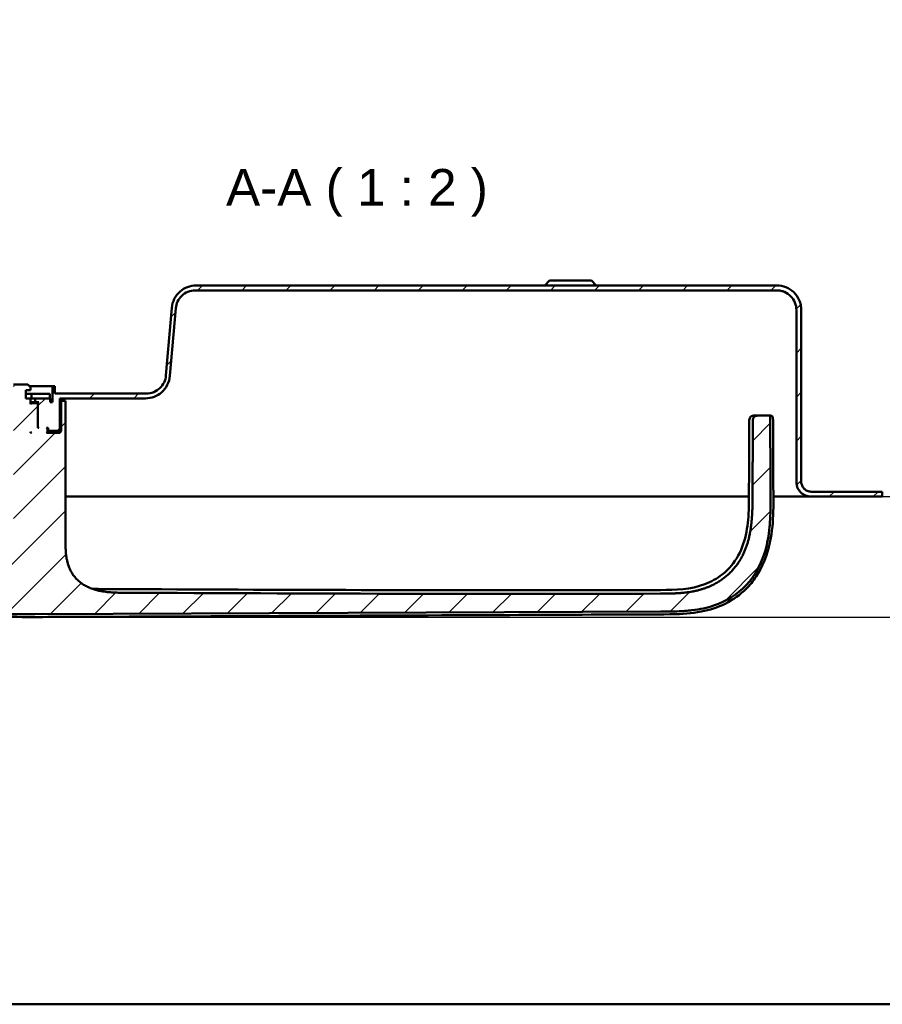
# Model space of a CAD drawing. Header units: millimetres. Extents: x 20 to 833, y 20 to 574.
# Tile 2 of 21: x 111 to 287, y 20 to 221. Entities that reach past the tile are written whole.
import ezdxf

# ---------------------------------------------------------------- set-up
doc = ezdxf.new("R2010")
doc.units = ezdxf.units.MM
doc.header["$LTSCALE"] = 2
for name, color, linetype, lineweight in [('Bemaßungen(DIN)', 7, 'Continuous', 25), ('Sichtbare Kanten(DIN)', 7, 'Continuous', 50), ('Skizziergeometrie(DIN)', 7, 'Continuous', 50), ('Symbole(DIN)', 7, 'Continuous', 25)]:
    doc.layers.add(name, color=color, linetype=linetype, lineweight=lineweight)
doc.layers.add('Schraffur', color=179, linetype='Continuous', lineweight=9, true_color=0x1e1e47)
doc.styles.add('Aktuell-DINGroßer Text', font='arial.ttf')
doc.styles.add('STANDARD-DIN~0', font='arial.ttf')
doc.dimstyles.new('CAD-LAN', dxfattribs={"dimscale": 2, "dimtxt": 3.5, "dimasz": 2.5, "dimexe": 3.175, "dimexo": 0, "dimgap": 0.8, "dimtad": 1, "dimrnd": 1e-08, "dimtxsty": 'STANDARD-DIN~0', "dimcen": 0.09, "dimdle": 10, "dimclrd": 250, "dimclre": 250, "dimclrt": 250, "dimadec": 0, "dimazin": 2, "dimtfac": 1, "dimtmove": 0, "dimatfit": 3, "dimfxl": 1, "dimtolj": 1, "dimtzin": 0, "dimlwd": 25, "dimlwe": 25, "dimarcsym": 0})

# ---------------------------------------------------------------- blocks, each defined once
blk = doc.blocks.new('Ränder Standardrahmen')
at = {"layer": 'Skizziergeometrie(DIN)', "flags": 128}
blk.add_lwpolyline([(10, 10), (10, 287), (410, 287), (410, 10), (10, 10)], dxfattribs=at)
blk = doc.blocks.new('*D28')
at = {"layer": 'Bemaßungen(DIN)', "color": 250, "linetype": 'Continuous', "lineweight": 25, "true_color": 0x3f3f3f, "transparency": 16777216}
for p, q in [((286.88, 123.41), (313.23, 123.41)), ((306.88, 103.87), (306.88, 118.41)), ((113.77, 98.87), (313.23, 98.87))]:
    blk.add_line(p, q, dxfattribs=at)
at = {"layer": 'Bemaßungen(DIN)', "color": 250, "linetype": 'Continuous', "true_color": 0x3f3f3f, "transparency": 16777216}
for points in [[(306.05, 118.41), (307.72, 118.41), (306.88, 123.41)], [(306.05, 103.87), (307.72, 103.87), (306.88, 98.87)]]:
    blk.add_solid(points, dxfattribs=at)
at = {"layer": 'Defpoints', "color": 0, "linetype": 'Continuous', "transparency": 16777216}
for p in [(286.88, 123.41), (306.88, 123.41), (113.77, 98.87)]:
    blk.add_point(p, dxfattribs=at)
at = {"layer": 'Bemaßungen(DIN)', "color": 250, "linetype": 'Continuous', "lineweight": 25, "true_color": 0x3f3f3f, "transparency": 16777216, "insert": (298.14, 106.04), "char_height": 7, "attachment_point": 1, "rotation": 90, "style": 'STANDARD-DIN~0'}
blk.add_mtext('\\A1;25', dxfattribs=at)

msp = doc.modelspace()

# ---------------------------------------------------------------- hatches: boundary and pattern name
at = {"layer": 'Schraffur'}
h = msp.add_hatch(dxfattribs=at)
h.set_pattern_fill('ANSI31', color=256, scale=50.8, style=0)
h.set_pattern_definition([(45, (0, 0), (-4.49013, 4.49013), [])])
edge = h.paths.add_edge_path()
edge.add_spline(control_points=[(79.3837, 139.4056), (79.3837, 139.6839), (79.4121, 139.9608), (79.5249, 140.497), (79.607, 140.7543), (79.9249, 141.4841), (80.2291, 141.9206), (80.9759, 142.6406), (81.4089, 142.9226), (82.3605, 143.308), (82.8678, 143.4056), (83.3837, 143.4056)], knot_values=[-0.63144419, -0.63144419, -0.63144419, -0.63144419, -0.54784426, -0.54784426, -0.46677491, -0.46677491, -0.30857687, -0.30857687, -0.15476759, -0.15476759, 0, 0, 0, 0], degree=3, periodic=0)
edge.add_line((83.3837, 143.4056), (91.3837, 143.4056))
edge.add_line((91.3837, 143.4056), (91.3837, 137.0056))
edge.add_line((91.3837, 137.0056), (91.5837, 136.8056))
edge.add_line((91.5837, 136.8056), (93.6837, 136.8056))
edge.add_line((93.6837, 136.8056), (93.7837, 136.9056))
edge.add_line((93.7837, 136.9056), (93.7837, 137.4056))
edge.add_line((93.7837, 137.4056), (94.0837, 137.4056))
edge.add_line((94.0837, 137.4056), (93.8837, 137.2056))
edge.add_line((93.8837, 137.2056), (93.8837, 136.6056))
edge.add_line((93.8837, 136.6056), (94.0837, 136.4056))
edge.add_line((94.0837, 136.4056), (91.3837, 136.4056))
edge.add_line((91.3837, 136.4056), (91.0837, 136.7056))
edge.add_line((91.0837, 136.7056), (91.0837, 142.9056))
edge.add_line((91.0837, 142.9056), (90.3408, 142.9056))
edge.add_line((90.3408, 142.9056), (90.3408, 140.4056))
edge.add_line((90.3408, 140.4056), (90.3408, 132.3485))
edge.add_line((90.3408, 132.3485), (91.3252, 131.3641))
edge.add_line((91.3252, 131.3641), (100.8337, 131.3641))
edge.add_line((100.8337, 131.3641), (100.8337, 146.2056))
edge.add_line((100.8337, 146.2056), (97.8837, 146.2056))
edge.add_line((97.8837, 146.2056), (97.3837, 145.7056))
edge.add_line((97.3837, 145.7056), (97.3837, 145.1056))
edge.add_line((97.3837, 145.1056), (98.2837, 145.1056))
edge.add_line((98.2837, 145.1056), (98.2837, 144.3056))
edge.add_line((98.2837, 144.3056), (96.367, 144.3056))
edge.add_line((96.367, 144.3056), (96.367, 143.4056))
edge.add_line((96.367, 143.4056), (93.3837, 143.4056))
edge.add_line((93.3837, 143.4056), (93.3837, 142.6056))
edge.add_line((93.3837, 142.6056), (92.8837, 142.6056))
edge.add_line((92.8837, 142.6056), (92.8837, 145.9056))
edge.add_line((92.8837, 145.9056), (92.3837, 145.9056))
edge.add_line((92.3837, 145.9056), (92.3837, 144.4056))
edge.add_line((92.3837, 144.4056), (83.3836, 144.4056))
edge.add_spline(control_points=[(83.3836, 144.4056), (83.0357, 144.4056), (82.6897, 144.3701), (82.0194, 144.2291), (81.6977, 144.1264), (80.7855, 143.7291), (80.2399, 143.3488), (79.3399, 142.4153), (78.9873, 141.874), (78.5057, 140.6845), (78.3836, 140.0505), (78.3836, 139.4056)], knot_values=[-0.78930523, -0.78930523, -0.78930523, -0.78930523, -0.68480532, -0.68480532, -0.58346864, -0.58346864, -0.38572109, -0.38572109, -0.19345948, -0.19345948, 0, 0, 0, 0], degree=3, periodic=0)
edge.add_line((78.3836, 139.4056), (78.3836, 126.4056))
edge.add_spline(control_points=[(78.3836, 126.4056), (78.3836, 126.2665), (78.3694, 126.128), (78.313, 125.8599), (78.2719, 125.7313), (78.113, 125.3664), (77.9609, 125.1482), (77.5875, 124.7882), (77.371, 124.6471), (76.8952, 124.4545), (76.6416, 124.4056), (76.3836, 124.4056)], knot_values=[-0.31572209, -0.31572209, -0.31572209, -0.31572209, -0.27392213, -0.27392213, -0.23338746, -0.23338746, -0.15428844, -0.15428844, -0.07738379, -0.07738379, -0.00000194, -0.00000194, -0.00000194, -0.00000194], degree=3, periodic=0)
edge.add_line((76.3836, 124.4056), (73.8837, 124.4056))
edge.add_line((73.8837, 124.4056), (73.8837, 124.3756))
edge.add_line((73.8837, 124.3756), (72.8837, 124.3756))
edge.add_line((72.8837, 124.3756), (72.8837, 123.4056))
edge.add_line((72.8837, 123.4056), (76.3837, 123.4056))
edge.add_spline(control_points=[(76.3837, 123.4056), (76.5924, 123.4056), (76.8, 123.4269), (77.2022, 123.5115), (77.3952, 123.5731), (77.9425, 123.8116), (78.2699, 124.0397), (78.8099, 124.5998), (79.0214, 124.9246), (79.3104, 125.6383), (79.3837, 126.0187), (79.3837, 126.4056)], knot_values=[-0.47358135, -0.47358135, -0.47358135, -0.47358135, -0.41088319, -0.41088319, -0.35008119, -0.35008119, -0.23143265, -0.23143265, -0.11607569, -0.11607569, 0, 0, 0, 0], degree=3, periodic=0)
edge.add_line((79.3837, 126.4056), (79.3837, 139.4056))
h.paths.add_polyline_path([(96.0837, 142.4056), (95.8837, 142.2056), (95.8837, 137.4056), (95.6337, 137.4056), (95.8337, 137.6056), (95.8337, 142.4056), (95.6337, 142.6056), (96.3837, 142.6056), (96.3837, 143.4056), (97.3837, 143.4056), (97.3837, 142.2056), (97.1837, 142.4056)], flags=0)
h.paths.add_polyline_path([(97.3837, 136.6056), (97.3837, 136.4056), (97.1837, 136.4056)], flags=0)
edge = h.paths.add_edge_path()
edge.add_spline(control_points=[(265.3837, 165.4056), (265.6619, 165.4056), (265.9388, 165.3772), (266.475, 165.2644), (266.7324, 165.1823), (267.4621, 164.8644), (267.8986, 164.5602), (268.6186, 163.8134), (268.9007, 163.3803), (269.286, 162.4287), (269.3837, 161.9215), (269.3837, 161.4056)], knot_values=[-0.63144419, -0.63144419, -0.63144419, -0.63144419, -0.54784426, -0.54784426, -0.46677491, -0.46677491, -0.30857687, -0.30857687, -0.15476758, -0.15476758, 0, 0, 0, 0], degree=3, periodic=0)
edge.add_line((269.3837, 161.4056), (269.3837, 126.4056))
edge.add_spline(control_points=[(269.3837, 126.4056), (269.3837, 126.1969), (269.405, 125.9893), (269.4896, 125.5871), (269.5512, 125.3941), (269.7896, 124.8468), (270.0177, 124.5194), (270.5779, 123.9794), (270.9026, 123.7679), (271.6163, 123.4789), (271.9967, 123.4056), (272.3836, 123.4056)], knot_values=[-0.47358314, -0.47358314, -0.47358314, -0.47358314, -0.41088319, -0.41088319, -0.35008119, -0.35008119, -0.23143265, -0.23143265, -0.11607569, -0.11607569, -0.00000714, -0.00000714, -0.00000714, -0.00000714], degree=3, periodic=0)
edge.add_line((272.3836, 123.4056), (286.8837, 123.4056))
edge.add_line((286.8837, 123.4056), (286.8837, 124.4056))
edge.add_line((286.8837, 124.4056), (272.3835, 124.4056))
edge.add_spline(control_points=[(272.3835, 124.4056), (272.2444, 124.4056), (272.106, 124.4198), (271.8379, 124.4762), (271.7093, 124.5173), (271.3444, 124.6762), (271.1261, 124.8283), (270.7661, 125.2017), (270.6251, 125.4183), (270.4324, 125.8941), (270.3836, 126.1477), (270.3836, 126.4056)], knot_values=[-0.31571427, -0.31571427, -0.31571427, -0.31571427, -0.27392213, -0.27392213, -0.23338746, -0.23338746, -0.15428844, -0.15428844, -0.07738379, -0.07738379, 0, 0, 0, 0], degree=3, periodic=0)
edge.add_line((270.3836, 126.4056), (270.3836, 161.4056))
edge.add_spline(control_points=[(270.3836, 161.4056), (270.3836, 161.7535), (270.3481, 162.0996), (270.2071, 162.7698), (270.1044, 163.0915), (269.707, 164.0037), (269.3268, 164.5493), (268.3933, 165.4493), (267.852, 165.8019), (266.6625, 166.2835), (266.0285, 166.4056), (265.3836, 166.4056)], knot_values=[-0.78930523, -0.78930523, -0.78930523, -0.78930523, -0.68480532, -0.68480532, -0.58346864, -0.58346864, -0.38572109, -0.38572109, -0.19345948, -0.19345948, 0, 0, 0, 0], degree=3, periodic=0)
edge.add_line((265.3836, 166.4056), (147.1568, 166.4056))
edge.add_spline(control_points=[(147.1568, 166.4056), (146.5456, 166.4056), (145.9433, 166.2955), (144.822, 165.8671), (144.3124, 165.5599), (143.3851, 164.75), (142.9864, 164.2387), (142.4054, 163.0933), (142.2298, 162.4727), (142.175, 161.8313)], knot_values=[-0.74674605, -0.74674605, -0.74674605, -0.74674605, -0.56333292, -0.56333292, -0.38599047, -0.38599047, -0.19310203, -0.19310203, 0, 0, 0, 0], degree=3, periodic=0)
edge.add_line((142.175, 161.8313), (140.9986, 148.065))
edge.add_spline(control_points=[(140.9986, 148.065), (140.9569, 147.5779), (140.8281, 147.1052), (140.4103, 146.2407), (140.1307, 145.8554), (139.422, 145.1714), (138.9873, 144.8884), (138.0347, 144.5033), (137.528, 144.4056), (137.0131, 144.4056)], knot_values=[-0.59739685, -0.59739685, -0.59739685, -0.59739685, -0.45066634, -0.45066634, -0.30879238, -0.30879238, -0.15448162, -0.15448162, -0.00000002, -0.00000002, -0.00000002, -0.00000002], degree=3, periodic=0)
edge.add_line((137.0131, 144.4056), (118.3837, 144.4056))
edge.add_line((118.3837, 144.4056), (118.3837, 145.9056))
edge.add_line((118.3837, 145.9056), (117.8837, 145.9056))
edge.add_line((117.8837, 145.9056), (117.8837, 142.6056))
edge.add_line((117.8837, 142.6056), (117.3837, 142.6056))
edge.add_line((117.3837, 142.6056), (117.3837, 143.4056))
edge.add_line((117.3837, 143.4056), (114.3837, 143.4056))
edge.add_line((114.3837, 143.4056), (114.3837, 142.6056))
edge.add_line((114.3837, 142.6056), (115.1337, 142.6056))
edge.add_line((115.1337, 142.6056), (114.9337, 142.4056))
edge.add_line((114.9337, 142.4056), (114.9337, 137.6056))
edge.add_line((114.9337, 137.6056), (115.1337, 137.4056))
edge.add_line((115.1337, 137.4056), (114.8837, 137.4056))
edge.add_line((114.8837, 137.4056), (114.8837, 142.2056))
edge.add_line((114.8837, 142.2056), (114.6837, 142.4056))
edge.add_line((114.6837, 142.4056), (113.5837, 142.4056))
edge.add_line((113.5837, 142.4056), (113.3837, 142.2056))
edge.add_line((113.3837, 142.2056), (113.3837, 143.4056))
edge.add_line((113.3837, 143.4056), (112.4837, 143.4056))
edge.add_line((112.4837, 143.4056), (112.4837, 145.1056))
edge.add_line((112.4837, 145.1056), (113.3837, 145.1056))
edge.add_line((113.3837, 145.1056), (113.3837, 145.7056))
edge.add_line((113.3837, 145.7056), (112.8837, 146.2056))
edge.add_line((112.8837, 146.2056), (109.9337, 146.2056))
edge.add_line((109.9337, 146.2056), (109.9337, 111.2056))
edge.add_line((109.9337, 111.2056), (100.8337, 111.2056))
edge.add_line((100.8337, 111.2056), (100.8337, 126.4471))
edge.add_line((100.8337, 126.4471), (91.3252, 126.4471))
edge.add_line((91.3252, 126.4471), (90.3408, 125.4627))
edge.add_line((90.3408, 125.4627), (90.3408, 105.4934))
edge.add_spline(control_points=[(90.3408, 105.4934), (90.3408, 105.4011), (90.3408, 105.3081), (90.3681, 105.1756), (90.3838, 105.1297), (90.4357, 105.0428), (90.4704, 105.0068), (90.5917, 104.9167), (90.6936, 104.8786), (90.7983, 104.8371)], knot_values=[-0.09763774, -0.09763774, -0.09763774, -0.09763774, -0.06823001, -0.06823001, -0.05148175, -0.05148175, -0.03380455, -0.03380455, -0.00001677, -0.00001677, -0.00001677, -0.00001677], degree=3, periodic=0)
edge.add_spline(control_points=[(90.7983, 104.8371), (90.848, 104.8174), (90.8993, 104.7966), (90.9507, 104.7751), (91.2079, 104.668), (91.4591, 104.552), (91.7086, 104.432), (91.7585, 104.408), (91.8083, 104.3839), (91.858, 104.3595), (91.9077, 104.3352), (91.9574, 104.3108), (92.007, 104.2862), (92.3044, 104.1386), (92.5998, 103.9866), (92.8949, 103.8342), (92.9932, 103.7834), (93.0916, 103.7326), (93.1899, 103.6818), (93.5833, 103.4787), (93.9777, 103.2771), (94.3808, 103.0813), (94.784, 102.8855), (95.1182, 102.7311), (95.5818, 102.5268)], knot_values=[0, 0, 0, 0, 0.01626235, 0.01626235, 0.01626235, 0.09757407, 0.09757407, 0.09757407, 0.11383642, 0.11383642, 0.11383642, 0.13009876, 0.13009876, 0.13009876, 0.22767284, 0.22767284, 0.22767284, 0.26019753, 0.26019753, 0.26019753, 0.39029629, 0.39029629, 0.39029629, 0.52039505, 0.52039505, 0.52039505, 0.52039505], degree=3, periodic=0)
edge.add_spline(control_points=[(95.5818, 102.5268), (97.4077, 101.7225), (99.0882, 101.1072), (100.6233, 100.6809)], knot_values=[0, 0, 0, 0, 0.53745652, 0.53745652, 0.53745652, 0.53745652], degree=3, periodic=0)
edge.add_spline(control_points=[(100.6233, 100.6809), (102.1367, 100.2606), (103.7472, 99.9556), (105.5274, 99.7519)], knot_values=[0, 0, 0, 0, 0.50017248, 0.50017248, 0.50017248, 0.50017248], degree=3, periodic=0)
edge.add_spline(control_points=[(105.5274, 99.7519), (106.8815, 99.5971), (108.2635, 99.5074), (109.823, 99.4632), (111.3826, 99.4189), (112.8498, 99.4265), (114.3157, 99.4328)], knot_values=[0, 0, 0, 0, 0.44038321, 0.44038321, 0.44038321, 0.88076642, 0.88076642, 0.88076642, 0.88076642], degree=3, periodic=0)
edge.add_line((114.3157, 99.4328), (241.7892, 99.9795))
edge.add_spline(control_points=[(241.7892, 99.9795), (242.8589, 99.9841), (243.9297, 99.9874), (245.0715, 100.0279), (246.2134, 100.0684), (247.216, 100.1436), (248.0794, 100.2445), (249.8063, 100.4462), (251.2115, 100.7599), (252.5343, 101.2009), (257.8256, 102.9646), (261.4483, 106.8476), (263.0619, 112.4844), (263.4653, 113.8936), (263.7483, 115.3892), (263.9231, 117.2261), (264.0104, 118.1445), (264.0725, 119.211), (264.1006, 120.4253), (264.1287, 121.6396), (264.1224, 122.7781), (264.1175, 123.9147)], knot_values=[0, 0, 0, 0, 0.24064759, 0.24064759, 0.24064759, 0.48129519, 0.48129519, 0.48129519, 0.96259037, 0.96259037, 0.96259037, 2.88777112, 2.88777112, 2.88777112, 3.3690663, 3.3690663, 3.3690663, 3.60971389, 3.60971389, 3.60971389, 3.85036149, 3.85036149, 3.85036149, 3.85036149], degree=3, periodic=0)
edge.add_spline(control_points=[(264.1175, 123.9147), (264.1118, 125.2001), (264.1063, 126.4856), (264.101, 127.771), (264.0929, 129.7094), (264.085, 131.7156), (264.0791, 133.6638), (264.0733, 135.5914), (264.0696, 137.422), (264.0693, 139.3399)], knot_values=[0, 0, 0, 0, 0.27365334, 0.27365334, 0.27365334, 0.68631382, 0.68631382, 0.68631382, 1.09461338, 1.09461338, 1.09461338, 1.09461338], degree=3, periodic=0)
edge.add_spline(control_points=[(264.0693, 139.3399), (264.0693, 139.4454), (264.0693, 139.5537), (264.0317, 139.6866), (264.0156, 139.7243), (263.9698, 139.7897), (263.9422, 139.8158), (263.8674, 139.863), (263.8198, 139.8789), (263.6875, 139.9056), (263.5947, 139.9056), (263.5036, 139.9056)], knot_values=[-0.09968096, -0.09968096, -0.09968096, -0.09968096, -0.06866284, -0.06866284, -0.05557653, -0.05557653, -0.04316308, -0.04316308, -0.02732397, -0.02732397, -0.00000751, -0.00000751, -0.00000751, -0.00000751], degree=3, periodic=0)
edge.add_line((263.5036, 139.9056), (261.9141, 139.9056))
edge.add_spline(control_points=[(261.9141, 139.9056), (261.3381, 139.9056), (260.8163, 139.9056), (260.5033, 139.5652), (260.5034, 139.0579), (260.5032, 138.4917)], knot_values=[0, 0, 0, 0, 0, 0, 1, 1, 1, 1, 1, 1], degree=5, periodic=0)
edge.add_spline(control_points=[(260.5032, 138.4917), (260.5017, 135.1276), (260.4854, 131.2401), (260.4547, 123.9434)], knot_values=[0, 0, 0, 0, 1.00337214, 1.00337214, 1.00337214, 1.00337214], weights=[1.0000845, 1.00068689, 1.00551998, 1.04429702], degree=3, periodic=0)
edge.add_spline(control_points=[(260.4547, 123.9434), (260.4208, 115.8523), (260.3935, 109.3718), (254.2012, 103.6951), (248.241, 103.6665), (241.7047, 103.6433)], knot_values=[0, 0, 0, 0, 0, 0, 1, 1, 1, 1, 1, 1], degree=5, periodic=0)
edge.add_spline(control_points=[(241.7047, 103.6433), (205.5081, 103.5145), (169.3114, 103.6571), (133.1147, 103.8151)], knot_values=[0.00001832, 0.00001832, 0.00001832, 0.00001832, 10.85912863, 10.85912863, 10.85912863, 10.85912863], degree=3, periodic=0)
edge.add_spline(control_points=[(133.1147, 103.8151), (128.0812, 103.8372), (124.0545, 103.8549), (120.5274, 106.9849), (120.5274, 110.5431), (120.5274, 114.9893)], knot_values=[0, 0, 0, 0, 0, 0, 1, 1, 1, 1, 1, 1], degree=5, periodic=0)
edge.add_line((120.5274, 114.9893), (120.5274, 140.4056))
edge.add_line((120.5274, 140.4056), (120.5274, 142.9056))
edge.add_line((120.5274, 142.9056), (119.6837, 142.9056))
edge.add_line((119.6837, 142.9056), (119.6837, 136.7056))
edge.add_line((119.6837, 136.7056), (119.3837, 136.4056))
edge.add_line((119.3837, 136.4056), (116.6837, 136.4056))
edge.add_line((116.6837, 136.4056), (116.8837, 136.6056))
edge.add_line((116.8837, 136.6056), (116.8837, 137.2056))
edge.add_line((116.8837, 137.2056), (116.6837, 137.4056))
edge.add_line((116.6837, 137.4056), (116.9837, 137.4056))
edge.add_line((116.9837, 137.4056), (116.9837, 136.9056))
edge.add_line((116.9837, 136.9056), (117.0837, 136.8056))
edge.add_line((117.0837, 136.8056), (119.1837, 136.8056))
edge.add_line((119.1837, 136.8056), (119.3837, 137.0056))
edge.add_line((119.3837, 137.0056), (119.3837, 143.4056))
edge.add_line((119.3837, 143.4056), (136.8094, 143.4056))
edge.add_spline(control_points=[(136.8094, 143.4056), (137.4188, 143.4056), (138.0195, 143.5151), (139.138, 143.9411), (139.6466, 144.2466), (140.5743, 145.0536), (140.9741, 145.5641), (141.5574, 146.7084), (141.7343, 147.3286), (141.7904, 147.9698)], knot_values=[-0.74572093, -0.74572093, -0.74572093, -0.74572093, -0.56284077, -0.56284077, -0.38599757, -0.38599757, -0.19309485, -0.19309485, 0, 0, 0, 0], degree=3, periodic=0)
edge.add_line((141.7904, 147.9698), (142.9964, 161.7542))
edge.add_spline(control_points=[(142.9964, 161.7542), (143.0389, 162.2399), (143.168, 162.711), (143.5855, 163.5727), (143.8644, 163.9567), (144.5722, 164.6398), (145.007, 164.9228), (145.9595, 165.3079), (146.4662, 165.4056), (146.9811, 165.4056)], knot_values=[-0.59657674, -0.59657674, -0.59657674, -0.59657674, -0.45027262, -0.45027262, -0.30879806, -0.30879806, -0.15447588, -0.15447588, 0, 0, 0, 0], degree=3, periodic=0)
edge.add_line((146.9811, 165.4056), (265.3837, 165.4056))
h.paths.add_polyline_path([(113.3837, 136.4056), (113.3837, 136.6056), (113.5837, 136.4056)], flags=0)

# ---------------------------------------------------------------- linework, layer by layer
at = {"layer": 'Sichtbare Kanten(DIN)'}
for p, q in [((219.1337, 167.4056), (218.1337, 166.4056)), ((219.1337, 167.4056), (227.6337, 167.4056)), ((227.6337, 167.4056), (228.6337, 166.4056)), ((146.9811, 165.4056), (265.3837, 165.4056)), ((265.3836, 166.4056), (147.1568, 166.4056)), ((142.175, 161.8313), (140.9986, 148.065)), ((141.7904, 147.9698), (142.9964, 161.7542)), ((269.3837, 161.4056), (269.3837, 126.4056)), ((270.3836, 126.4056), (270.3836, 161.4056)), ((270.3837, 161.4056), (270.3836, 161.4056)), ((270.3837, 161.4056), (270.3837, 126.4056)), ((112.8837, 146.2056), (109.9337, 146.2056)), ((112.4837, 143.4056), (112.4837, 145.1056)), ((112.4837, 145.1056), (113.3837, 145.1056)), ((112.4837, 143.4056), (112.4837, 145.1056)), ((113.3837, 145.7056), (112.8837, 146.2056)), ((112.8837, 146.2056), (113.3837, 145.7056)), ((113.1837, 145.9056), (117.8837, 145.9056)), ((113.3837, 145.1056), (113.3837, 145.7056)), ((113.3837, 145.1056), (113.3837, 145.7056)), ((118.3837, 145.9056), (117.8837, 145.9056)), ((117.8837, 145.9056), (117.8837, 142.6056)), ((118.3837, 144.4056), (118.3837, 145.9056)), ((118.3837, 145.9056), (118.3837, 144.4056)), ((137.0131, 144.4056), (118.3837, 144.4056)), ((113.6418, 144.3056), (112.4837, 144.3056)), ((113.3837, 143.4056), (112.4837, 143.4056)), ((113.3837, 142.2056), (113.3837, 143.4056)), ((113.3837, 143.4056), (113.6418, 143.4056)), ((113.3837, 142.2056), (113.3837, 143.4056)), ((114.3837, 142.6056), (113.3837, 142.6056)), ((113.5837, 142.4056), (113.3837, 142.2056)), ((113.5837, 142.4056), (113.3837, 142.4056)), ((114.6837, 142.4056), (113.5837, 142.4056)), ((113.6418, 144.3056), (113.6418, 143.4056)), ((117.3418, 144.3056), (113.6418, 144.3056)), ((113.6418, 143.4056), (114.3625, 143.4056)), ((114.3625, 143.4056), (114.3837, 143.4056)), ((117.3837, 143.4056), (114.3837, 143.4056)), ((114.3837, 143.4056), (114.3837, 142.6056)), ((114.3837, 142.6056), (115.1337, 142.6056)), ((114.8837, 142.2056), (114.6837, 142.4056)), ((114.6837, 142.4056), (114.9337, 142.4056)), ((114.6837, 142.4056), (114.8837, 142.2056)), ((115.1337, 142.6056), (114.9337, 142.4056)), ((114.9337, 142.4056), (114.9337, 137.6056)), ((117.3418, 144.3056), (117.3418, 143.4056)), ((117.3837, 142.6056), (117.3837, 143.4056)), ((117.3837, 142.6056), (117.3837, 143.4056)), ((117.8837, 142.6056), (117.3837, 142.6056)), ((119.3837, 137.0056), (119.3837, 143.4056)), ((119.3837, 143.4056), (136.8094, 143.4056)), ((119.3837, 143.4056), (119.3837, 137.0056)), ((119.6837, 142.9056), (119.3837, 142.9056)), ((120.5274, 142.9056), (119.6837, 142.9056)), ((119.6837, 142.9056), (119.6837, 136.7056)), ((120.5274, 140.4056), (120.5274, 142.9056)), ((120.5274, 140.4056), (120.5274, 142.9056)), ((114.8837, 137.4056), (114.8837, 142.2056)), ((114.8837, 142.2056), (114.8837, 137.4056)), ((120.5274, 140.4056), (120.5274, 114.9893)), ((120.5274, 140.4056), (120.5274, 114.9893)), ((261.9141, 139.9056), (261.2107, 139.9056)), ((263.5036, 139.9056), (261.9141, 139.9056)), ((113.3837, 136.4056), (113.3837, 136.6056)), ((113.3837, 136.6056), (113.5837, 136.4056)), ((113.3837, 136.4056), (113.3837, 136.6056)), ((113.5837, 136.4056), (113.3837, 136.4056)), ((114.9337, 137.6056), (114.8837, 137.6056)), ((115.1337, 137.4056), (114.8837, 137.4056)), ((114.9337, 137.6056), (115.1337, 137.4056)), ((116.8837, 137.2056), (116.6837, 137.4056)), ((116.6837, 137.4056), (116.9837, 137.4056)), ((116.6837, 137.4056), (116.8837, 137.2056)), ((116.6837, 136.4056), (116.8837, 136.6056)), ((116.6837, 136.4056), (116.8837, 136.6056)), ((119.3837, 136.4056), (116.6837, 136.4056)), ((116.8837, 136.6056), (116.8837, 137.2056)), ((116.8837, 137.2056), (116.8837, 136.6056)), ((116.9837, 136.9056), (116.8837, 136.9056)), ((116.8837, 136.8056), (117.0837, 136.8056)), ((119.6837, 136.7056), (116.8837, 136.7056)), ((116.9837, 137.4056), (116.9837, 136.9056)), ((116.9837, 136.9056), (117.0837, 136.8056)), ((117.0837, 136.8056), (119.1837, 136.8056)), ((119.1837, 136.8056), (119.3837, 137.0056)), ((119.1837, 136.8056), (119.3837, 137.0056)), ((119.6837, 136.7056), (119.3837, 136.4056)), ((286.8837, 124.4056), (272.3835, 124.4056)), ((286.8837, 123.4056), (286.8837, 124.4056)), ((120.5274, 123.4056), (246.8453, 123.4056)), ((264.7036, 123.4056), (272.3836, 123.4056)), ((272.3836, 123.4056), (286.8837, 123.4056)), ((114.3157, 99.4328), (241.7892, 99.9795))]:
    msp.add_line(p, q, dxfattribs=at)
for points, degree, knots in [([(147.1568, 166.4056), (146.5456, 166.4056), (145.9433, 166.2955), (144.822, 165.8671), (144.3124, 165.5599), (143.3851, 164.75), (142.9864, 164.2387), (142.4054, 163.0933), (142.2298, 162.4727), (142.175, 161.8313)], 3, [-0.746746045, -0.746746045, -0.746746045, -0.746746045, -0.56333292, -0.56333292, -0.38599047, -0.38599047, -0.193102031, -0.193102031, 0, 0, 0, 0]), ([(142.9964, 161.7542), (143.0389, 162.2399), (143.168, 162.711), (143.5855, 163.5727), (143.8644, 163.9567), (144.5722, 164.6398), (145.007, 164.9228), (145.9595, 165.3079), (146.4662, 165.4056), (146.9811, 165.4056)], 3, [-0.596576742, -0.596576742, -0.596576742, -0.596576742, -0.450272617, -0.450272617, -0.30879806, -0.30879806, -0.154475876, -0.154475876, 0, 0, 0, 0]), ([(270.3836, 161.4056), (270.3836, 161.7535), (270.3481, 162.0996), (270.2071, 162.7698), (270.1044, 163.0915), (269.707, 164.0037), (269.3268, 164.5493), (268.3933, 165.4493), (267.852, 165.8019), (266.6625, 166.2835), (266.0285, 166.4056), (265.3836, 166.4056)], 3, [-0.789305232, -0.789305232, -0.789305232, -0.789305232, -0.684805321, -0.684805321, -0.583468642, -0.583468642, -0.38572109, -0.38572109, -0.193459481, -0.193459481, 0, 0, 0, 0]), ([(265.3837, 165.4056), (265.6619, 165.4056), (265.9388, 165.3772), (266.475, 165.2644), (266.7324, 165.1823), (267.4621, 164.8644), (267.8986, 164.5602), (268.6186, 163.8134), (268.9007, 163.3803), (269.286, 162.4287), (269.3837, 161.9215), (269.3837, 161.4056)], 3, [-0.631444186, -0.631444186, -0.631444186, -0.631444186, -0.547844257, -0.547844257, -0.466774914, -0.466774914, -0.308576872, -0.308576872, -0.154767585, -0.154767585, 0, 0, 0, 0]), ([(136.8094, 143.4056), (137.4188, 143.4056), (138.0195, 143.5151), (139.138, 143.9411), (139.6466, 144.2466), (140.5743, 145.0536), (140.9741, 145.5641), (141.5574, 146.7084), (141.7343, 147.3286), (141.7904, 147.9698)], 3, [-0.745720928, -0.745720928, -0.745720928, -0.745720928, -0.562840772, -0.562840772, -0.385997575, -0.385997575, -0.193094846, -0.193094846, 0, 0, 0, 0]), ([(140.9986, 148.065), (140.9569, 147.5779), (140.8281, 147.1052), (140.4103, 146.2407), (140.1307, 145.8554), (139.422, 145.1714), (138.9873, 144.8884), (138.0347, 144.5033), (137.528, 144.4056), (137.0131, 144.4056)], 3, [-0.597396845, -0.597396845, -0.597396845, -0.597396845, -0.450666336, -0.450666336, -0.308792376, -0.308792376, -0.154481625, -0.154481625, -0.000000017, -0.000000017, -0.000000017, -0.000000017]), ([(259.7744, 138.4872), (259.7745, 138.6512), (259.7741, 138.8157), (259.8025, 139.1104), (259.8259, 139.243), (259.8978, 139.4275), (259.9284, 139.487), (260.0043, 139.5953), (260.0503, 139.6447), (260.1535, 139.7275), (260.2113, 139.7618), (260.3931, 139.8433), (260.5267, 139.871), (260.7896, 139.9011), (260.9215, 139.9044), (261.0692, 139.9054), (261.0856, 139.9055), (261.1183, 139.9056), (261.1353, 139.9056), (261.1536, 139.9056), (261.1571, 139.9056), (261.1668, 139.9056), (261.1718, 139.9056), (261.1778, 139.9056), (261.1794, 139.9056), (261.1818, 139.9056), (261.1823, 139.9056), (261.1831, 139.9056), (261.1833, 139.9056), (261.1836, 139.9056), (261.1837, 139.9056), (261.1839, 139.9056), (261.1839, 139.9056), (261.1845, 139.9056), (261.1849, 139.9056), (261.1856, 139.9056), (261.1857, 139.9056), (261.1863, 139.9056), (261.1865, 139.9056), (261.1869, 139.9056), (261.1871, 139.9056), (261.1873, 139.9056), (261.1873, 139.9056), (261.1873, 139.9056), (261.1873, 139.9056), (261.1923, 139.9056), (261.2051, 139.9056), (261.1811, 139.9056)], 3, [0, 0, 0, 0, 0.049195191, 0.049195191, 0.088807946, 0.088807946, 0.108605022, 0.108605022, 0.128470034, 0.128470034, 0.148312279, 0.148312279, 0.188263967, 0.188263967, 0.227689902, 0.227689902, 0.232609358, 0.232609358, 0.237568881, 0.237568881, 0.238804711, 0.238804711, 0.241321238, 0.241321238, 0.242550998, 0.242550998, 0.242858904, 0.242858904, 0.24293607, 0.24293607, 0.242974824, 0.242974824, 0.242994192, 0.242994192, 0.243149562, 0.243149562, 0.243633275, 0.243633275, 0.244644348, 0.244644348, 0.245631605, 0.245631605, 0.245691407, 0.245691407, 0.245706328, 0.245706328, 0.271235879, 0.271235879, 0.271235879, 0.271235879]), ([(264.0693, 139.3399), (264.0693, 139.4454), (264.0693, 139.5537), (264.0317, 139.6866), (264.0156, 139.7243), (263.9698, 139.7897), (263.9422, 139.8158), (263.8674, 139.863), (263.8198, 139.8789), (263.6875, 139.9056), (263.5947, 139.9056), (263.5036, 139.9056)], 3, [-0.0996809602, -0.0996809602, -0.0996809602, -0.0996809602, -0.068662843, -0.068662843, -0.0555765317, -0.0555765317, -0.0431630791, -0.0431630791, -0.0273239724, -0.0273239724, -0.0000075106, -0.0000075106, -0.0000075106, -0.0000075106]), ([(263.5106, 139.9056), (263.512, 139.9056), (263.5133, 139.9056), (263.5161, 139.9056), (263.5176, 139.9056), (263.5207, 139.9056), (263.5222, 139.9056), (263.5258, 139.9056), (263.5277, 139.9056), (263.5325, 139.9056), (263.535, 139.9056), (263.5419, 139.9056), (263.5456, 139.9056), (263.5564, 139.9056), (263.5619, 139.9055), (263.5791, 139.9054), (263.5863, 139.9053), (263.5946, 139.9052), (263.5964, 139.9051), (263.5964, 139.9051)], 3, [0, 0, 0, 0, 0.0004038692, 0.0004038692, 0.0008779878, 0.0008779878, 0.0014628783, 0.0014628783, 0.0023351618, 0.0023351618, 0.0038309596, 0.0038309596, 0.0067824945, 0.0067824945, 0.0135016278, 0.0135016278, 0.0307027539, 0.0307027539, 0.0449862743, 0.0449862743, 0.0449862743, 0.0449862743]), ([(263.5248, 139.9057), (263.5249, 139.9057), (263.5249, 139.9057), (263.525, 139.9057), (263.525, 139.9057), (263.5252, 139.9057), (263.5253, 139.9057), (263.5263, 139.9057), (263.5272, 139.9057), (263.5298, 139.9057), (263.5315, 139.9057), (263.5363, 139.9057), (263.5391, 139.9057), (263.5442, 139.9057), (263.5466, 139.9057), (263.5534, 139.9057), (263.5572, 139.9057), (263.5652, 139.9056), (263.569, 139.9056), (263.5862, 139.9055), (263.595, 139.9054), (263.6169, 139.9051), (263.6232, 139.9049), (263.6232, 139.9049)], 3, [0, 0, 0, 0, 0.0000102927, 0.0000102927, 0.0000267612, 0.0000267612, 0.0000596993, 0.0000596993, 0.0003240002, 0.0003240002, 0.000855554, 0.000855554, 0.0019210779, 0.0019210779, 0.0030443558, 0.0030443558, 0.0055295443, 0.0055295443, 0.0088372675, 0.0088372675, 0.0217693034, 0.0217693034, 0.0484390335, 0.0484390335, 0.0484390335, 0.0484390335]), ([(263.5488, 139.9058), (263.5464, 139.9058), (263.5436, 139.9057), (263.5409, 139.9056), (263.5384, 139.9055), (263.536, 139.9055), (263.5355, 139.9055)], 5, [0.8046335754, 0.8046335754, 0.8046335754, 0.8046335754, 0.8046335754, 0.8046335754, 0.8739184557, 0.8915158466, 0.8915158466, 0.8915158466, 0.8915158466, 0.8915158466, 0.8915158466]), ([(263.5488, 139.9058), (263.5516, 139.9058), (263.5545, 139.9058), (263.5597, 139.9058), (263.5622, 139.9058), (263.5674, 139.9058), (263.5702, 139.9058), (263.5766, 139.9057), (263.58, 139.9057), (263.5886, 139.9057), (263.5933, 139.9057), (263.606, 139.9056), (263.6128, 139.9056), (263.6326, 139.9053), (263.6423, 139.9051), (263.6634, 139.9046), (263.6697, 139.9044), (263.6697, 139.9044)], 3, [0, 0, 0, 0, 0.0008520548, 0.0008520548, 0.0016611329, 0.0016611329, 0.0027183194, 0.0027183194, 0.0043376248, 0.0043376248, 0.0071963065, 0.0071963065, 0.0129806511, 0.0129806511, 0.0261380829, 0.0261380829, 0.0497148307, 0.0497148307, 0.0497148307, 0.0497148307]), ([(263.5837, 139.906), (263.5837, 139.906), (263.5837, 139.906), (263.5839, 139.906), (263.5839, 139.906), (263.5842, 139.906), (263.5843, 139.906), (263.5857, 139.906), (263.5869, 139.906), (263.5905, 139.906), (263.593, 139.906), (263.6001, 139.9059), (263.6046, 139.9059), (263.613, 139.9059), (263.6169, 139.9059), (263.6309, 139.9059), (263.6393, 139.9058), (263.6765, 139.9054), (263.6936, 139.9049), (263.7265, 139.9038), (263.7355, 139.9032), (263.7355, 139.9032)], 3, [0, 0, 0, 0, 0.0000114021, 0.0000114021, 0.0000342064, 0.0000342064, 0.0000798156, 0.0000798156, 0.0004450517, 0.0004450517, 0.0011774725, 0.0011774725, 0.0026501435, 0.0026501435, 0.0041153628, 0.0041153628, 0.0082913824, 0.0082913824, 0.0251365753, 0.0251365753, 0.0501857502, 0.0501857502, 0.0501857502, 0.0501857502]), ([(263.6461, 139.9057), (263.6447, 139.9059), (263.6396, 139.9063), (263.6345, 139.9066), (263.6297, 139.9065), (263.6249, 139.9061), (263.6216, 139.9059)], 5, [0.419921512, 0.419921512, 0.419921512, 0.419921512, 0.419921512, 0.419921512, 0.4389926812, 0.4923093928, 0.4923093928, 0.4923093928, 0.4923093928, 0.4923093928, 0.4923093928]), ([(263.6334, 139.9064), (263.6335, 139.9064), (263.6337, 139.9064), (263.6342, 139.9064), (263.6345, 139.9064), (263.6356, 139.9064), (263.6362, 139.9064), (263.6387, 139.9064), (263.6405, 139.9064), (263.6469, 139.9064), (263.6514, 139.9064), (263.6635, 139.9064), (263.6709, 139.9063), (263.6908, 139.9062), (263.702, 139.9061), (263.7212, 139.9058), (263.7294, 139.9056), (263.7602, 139.9048), (263.7767, 139.904), (263.8019, 139.9026), (263.8104, 139.902), (263.8172, 139.9015), (263.8185, 139.9014), (263.8198, 139.9013), (263.8201, 139.9013), (263.8209, 139.9012), (263.8212, 139.9012), (263.8212, 139.9012)], 3, [0, 0, 0, 0, 0.0000495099, 0.0000495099, 0.0001485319, 0.0001485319, 0.0003525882, 0.0003525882, 0.0008971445, 0.0008971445, 0.0022677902, 0.0022677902, 0.0047126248, 0.0047126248, 0.0094309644, 0.0094309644, 0.013933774, 0.013933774, 0.0280564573, 0.0280564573, 0.0423587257, 0.0423587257, 0.0471130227, 0.0471130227, 0.0486973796, 0.0486973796, 0.0529460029, 0.0529460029, 0.0529460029, 0.0529460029]), ([(263.7082, 139.9074), (263.7177, 139.9074), (263.7273, 139.9074), (263.7455, 139.9073), (263.7541, 139.9073), (263.7718, 139.9071), (263.7808, 139.907), (263.8006, 139.9066), (263.811, 139.9064), (263.8351, 139.9056), (263.8474, 139.9051), (263.8756, 139.9036), (263.8886, 139.9026), (263.9123, 139.9007), (263.919, 139.9), (263.919, 139.9)], 3, [0, 0, 0, 0, 0.0028451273, 0.0028451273, 0.0056490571, 0.0056490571, 0.0090337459, 0.0090337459, 0.013894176, 0.013894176, 0.0216702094, 0.0216702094, 0.0347512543, 0.0347512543, 0.0543728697, 0.0543728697, 0.0543728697, 0.0543728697]), ([(263.8149, 139.9084), (263.8149, 139.9084), (263.8149, 139.9084), (263.8151, 139.9084), (263.8152, 139.9084), (263.8154, 139.9084), (263.8156, 139.9084), (263.8161, 139.9084), (263.8165, 139.9084), (263.8182, 139.9084), (263.8196, 139.9084), (263.8237, 139.9084), (263.8265, 139.9084), (263.8405, 139.9083), (263.8517, 139.9083), (263.8728, 139.9081), (263.8828, 139.908), (263.9109, 139.9075), (263.9273, 139.907), (263.9704, 139.9052), (263.9923, 139.9037), (264.0447, 139.8992), (264.0622, 139.8967), (264.063, 139.8966), (264.063, 139.8966), (264.063, 139.8966)], 3, [0, 0, 0, 0, 0.0000130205, 0.0000130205, 0.0000390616, 0.0000390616, 0.0000911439, 0.0000911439, 0.0001953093, 0.0001953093, 0.0006120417, 0.0006120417, 0.0014459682, 0.0014459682, 0.0048141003, 0.0048141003, 0.0081677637, 0.0081677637, 0.0148927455, 0.0148927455, 0.0283436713, 0.0283436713, 0.0555005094, 0.0555005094, 0.0560809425, 0.0560809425, 0.0560809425, 0.0560809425]), ([(263.9262, 139.9056), (263.9252, 139.9054), (263.9163, 139.9043), (263.9077, 139.9028), (263.8995, 139.9018), (263.8916, 139.9013), (263.8848, 139.9013)], 5, [0, 0, 0, 0, 0, 0, 0.0040669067, 0.0372692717, 0.0372692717, 0.0372692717, 0.0372692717, 0.0372692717, 0.0372692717]), ([(263.944, 139.9069), (263.9748, 139.9069), (264.0068, 139.9068), (264.0661, 139.9054), (264.0943, 139.9042), (264.1538, 139.8996), (264.1848, 139.8956), (264.2547, 139.8826), (264.2919, 139.8717), (264.3689, 139.8394), (264.4062, 139.8154), (264.48, 139.7484), (264.5134, 139.7007), (264.5543, 139.6105), (264.5668, 139.5749), (264.5945, 139.4712), (264.6058, 139.3954), (264.6194, 139.2395), (264.6226, 139.1583), (264.6284, 138.9539), (264.6297, 138.829), (264.6324, 138.4316), (264.6317, 138.1583), (264.6308, 137.0657), (264.6333, 136.2464), (264.6431, 132.7804), (264.6525, 130.1337), (264.6635, 127.4871)], 3, [0, 0, 0, 0, 0.00933211, 0.00933211, 0.01814179, 0.01814179, 0.02911207, 0.02911207, 0.0448027, 0.0448027, 0.06587091, 0.06587091, 0.09379523, 0.09379523, 0.10912837, 0.10912837, 0.13463634, 0.13463634, 0.15955885, 0.15955885, 0.19686421, 0.19686421, 0.27883026, 0.27883026, 0.52463426, 0.52463426, 1.3186354, 1.3186354, 1.3186354, 1.3186354]), ([(264.0693, 139.3399), (264.0696, 137.422), (264.0733, 135.5914), (264.0791, 133.6638), (264.085, 131.7156), (264.0929, 129.7094), (264.101, 127.771), (264.1063, 126.4856), (264.1118, 125.2001), (264.1175, 123.9147)], 3, [0, 0, 0, 0, 0.40829956, 0.40829956, 0.40829956, 0.82096003, 0.82096003, 0.82096003, 1.09461338, 1.09461338, 1.09461338, 1.09461338]), ([(264.6635, 127.4871), (264.6808, 123.3168), (264.8926, 119.0955), (263.7588, 112.4745), (262.9369, 109.9691), (261.0632, 106.8624), (260.414, 105.985), (258.4855, 103.8664), (257.0396, 102.7384), (253.9787, 101.0753), (252.3468, 100.4951), (248.7737, 99.6888), (246.7985, 99.5208), (241.5569, 99.3554), (238.2746, 99.4028), (225.154, 99.3479), (215.3143, 99.3048), (175.9556, 99.1359), (146.4365, 99.0128), (111.3635, 98.8581), (105.6567, 98.709), (99.0061, 100.5494), (97.7172, 101.0011), (95.6609, 101.8828), (94.8447, 102.2802), (93.4479, 103.0276), (92.8397, 103.3858), (91.85, 104.0079), (91.4584, 104.2772), (90.6488, 104.8544), (90.5938, 104.9116), (90.5299, 104.9617), (90.521, 104.9686), (90.5068, 104.9798), (90.5032, 104.9825), (90.5032, 104.9825)], 3, [0, 0, 0, 0, 1.25110929, 1.25110929, 2.01522344, 2.01522344, 2.3395269, 2.3395269, 2.8747172, 2.8747172, 3.38458177, 3.38458177, 3.97359275, 3.97359275, 4.95786397, 4.95786397, 7.90979624, 7.90979624, 16.76559299, 16.76559299, 18.43180128, 18.43180128, 18.83695654, 18.83695654, 19.11720921, 19.11720921, 19.370649, 19.370649, 19.62500618, 19.62500618, 20.1400804, 20.1400804, 20.39009881, 20.39009881, 20.5325259, 20.5325259, 20.5325259, 20.5325259]), ([(269.3837, 126.4056), (269.3837, 126.1969), (269.405, 125.9893), (269.4896, 125.5871), (269.5512, 125.3941), (269.7896, 124.8468), (270.0177, 124.5194), (270.5779, 123.9794), (270.9026, 123.7679), (271.6163, 123.4789), (271.9967, 123.4056), (272.3836, 123.4056)], 3, [-0.473583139, -0.473583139, -0.473583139, -0.473583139, -0.410883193, -0.410883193, -0.350081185, -0.350081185, -0.231432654, -0.231432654, -0.116075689, -0.116075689, -0.000007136, -0.000007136, -0.000007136, -0.000007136]), ([(272.3835, 124.4056), (272.2444, 124.4056), (272.106, 124.4198), (271.8379, 124.4762), (271.7093, 124.5173), (271.3444, 124.6762), (271.1261, 124.8283), (270.7661, 125.2017), (270.6251, 125.4183), (270.4324, 125.8941), (270.3836, 126.1477), (270.3836, 126.4056)], 3, [-0.315714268, -0.315714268, -0.315714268, -0.315714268, -0.273922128, -0.273922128, -0.233387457, -0.233387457, -0.154288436, -0.154288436, -0.077383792, -0.077383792, 0, 0, 0, 0]), ([(241.7047, 104.3745), (244.7442, 104.3853), (247.903, 104.4818), (252.0174, 106.0362), (253.2357, 106.7078), (254.9587, 108.0702), (255.5661, 108.6592), (257.2, 110.5986), (258.0307, 112.147), (259.121, 115.346), (259.4109, 117.0278), (259.7122, 120.4438), (259.7189, 122.1956), (259.7263, 123.9434)], 3, [0, 0, 0, 0, 0.91185307, 0.91185307, 1.31955421, 1.31955421, 1.57083178, 1.57083178, 2.08033011, 2.08033011, 2.58478267, 2.58478267, 3.10911132, 3.10911132, 3.10911132, 3.10911132]), ([(241.7892, 99.9795), (242.8589, 99.9841), (243.9297, 99.9874), (245.0715, 100.0279), (246.2134, 100.0684), (247.216, 100.1436), (248.0794, 100.2445), (249.8063, 100.4462), (251.2115, 100.7599), (252.5343, 101.2009), (257.8256, 102.9646), (261.4483, 106.8476), (263.0619, 112.4844), (263.4653, 113.8936), (263.7483, 115.3892), (263.9231, 117.2261), (264.0104, 118.1445), (264.0725, 119.211), (264.1006, 120.4253), (264.1287, 121.6396), (264.1224, 122.7781), (264.1175, 123.9147)], 3, [0, 0, 0, 0, 0.24064759, 0.24064759, 0.24064759, 0.48129519, 0.48129519, 0.48129519, 0.96259037, 0.96259037, 0.96259037, 2.88777112, 2.88777112, 2.88777112, 3.3690663, 3.3690663, 3.3690663, 3.60971389, 3.60971389, 3.60971389, 3.85036149, 3.85036149, 3.85036149, 3.85036149]), ([(246.8453, 123.4056), (247.0606, 123.4056), (247.2759, 123.4056), (247.4913, 123.4056), (247.693, 123.4056), (247.8947, 123.4056), (248.0964, 123.4056), (248.1973, 123.4056), (248.2982, 123.4056), (248.399, 123.4056), (248.6945, 123.4056), (248.9899, 123.4056), (249.3067, 123.4056), (249.3143, 123.4056), (249.3219, 123.4056), (249.3296, 123.4056), (250.2165, 123.4056), (251.0138, 123.4056), (251.8212, 123.4056), (251.8359, 123.4056), (251.8506, 123.4056), (251.8653, 123.4056), (252.6862, 123.4056), (253.5149, 123.4056), (254.3379, 123.4056), (254.3459, 123.4056), (254.3539, 123.4056), (254.362, 123.4056), (255.1885, 123.4056), (256.0095, 123.4056), (256.82, 123.4056), (256.8263, 123.4056), (256.8326, 123.4056), (256.8389, 123.4056), (257.8201, 123.4056), (258.7878, 123.4056), (259.7237, 123.4056)], 3, [79.05073514, 79.05073514, 79.05073514, 79.05073514, 79.11532599, 79.11532599, 79.11532599, 79.17585202, 79.17585202, 79.17585202, 79.20611504, 79.20611504, 79.20611504, 79.29476986, 79.29476986, 79.29476986, 79.29690409, 79.29690409, 79.29690409, 79.54425582, 79.54425582, 79.54425582, 79.54875751, 79.54875751, 79.54875751, 79.80007551, 79.80007551, 79.80007551, 79.80252586, 79.80252586, 79.80252586, 80.05496233, 80.05496233, 80.05496233, 80.05692398, 80.05692398, 80.05692398, 80.36256498, 80.36256498, 80.36256498, 80.36256498]), ([(125.978, 104.6279), (126.2139, 104.6173), (126.4505, 104.6086), (128.0278, 104.5609), (129.3776, 104.5649), (130.7247, 104.5591)], 3, [0.16896984, 0.16896984, 0.16896984, 0.16896984, 0.240249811, 0.240249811, 0.64438957, 0.64438957, 0.64438957, 0.64438957]), ([(130.7247, 104.5591), (164.0578, 104.4135), (197.3914, 104.2759), (234.3847, 104.3517), (238.0448, 104.3617), (241.7047, 104.3745)], 3, [0, 0, 0, 0, 10.00002538, 10.00002538, 11.09802964, 11.09802964, 11.09802964, 11.09802964]), ([(105.5274, 99.7519), (106.8815, 99.5971), (108.2635, 99.5074), (109.823, 99.4632), (111.3826, 99.4189), (112.8498, 99.4265), (114.3157, 99.4328)], 3, [0, 0, 0, 0, 0.440383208, 0.440383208, 0.440383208, 0.880766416, 0.880766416, 0.880766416, 0.880766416])]:
    msp.add_open_spline(points, degree=degree, knots=knots, dxfattribs=at)
for points, degree in [([(259.7263, 123.9436), (259.7466, 128.7914), (259.7718, 133.6393), (259.7744, 138.4872)], 3), ([(260.5032, 138.4917), (260.5034, 139.0579), (260.5033, 139.5652), (260.8163, 139.9056), (261.3381, 139.9056), (261.9141, 139.9056)], 5), ([(261.2107, 139.9056), (261.2007, 139.9056), (261.1907, 139.9056), (261.1807, 139.9056), (261.1708, 139.9056), (261.1608, 139.9056)], 5), ([(263.7082, 139.9074), (263.7042, 139.9075), (263.7004, 139.9073), (263.6965, 139.907), (263.6928, 139.9066), (263.6891, 139.9062)], 5), ([(263.944, 139.9054), (263.9413, 139.9056), (263.9387, 139.9056), (263.9361, 139.9057)], 3), ([(241.7047, 103.6433), (248.241, 103.6665), (254.2012, 103.6951), (260.3935, 109.3718), (260.4208, 115.8523), (260.4547, 123.9434)], 5), ([(120.5274, 114.9893), (120.5274, 110.5431), (120.5274, 106.9849), (124.0545, 103.8549), (128.0812, 103.8372), (133.1147, 103.8151)], 5), ([(133.1147, 103.8152), (169.3114, 103.6571), (205.5081, 103.5145), (241.7047, 103.6433)], 3)]:
    msp.add_open_spline(points, degree=degree, dxfattribs=at)
msp.add_rational_spline([(260.5032, 138.4917), (260.5017, 135.1276), (260.4854, 131.2401), (260.4547, 123.9434)], [1.0000845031, 1.00068688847, 1.005519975, 1.0442970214], degree=3, dxfattribs=at)

# ---------------------------------------------------------------- block references
at = {"xscale": 2, "yscale": 2, "zscale": 2}
msp.add_blockref('Ränder Standardrahmen', (0, 0), dxfattribs=at)

# ---------------------------------------------------------------- texts
at = {"layer": 'Symbole(DIN)', "color": 7, "insert": (153.2324, 180.4056), "char_height": 7.4676, "attachment_point": 7, "style": 'Aktuell-DINGroßer Text'}
msp.add_mtext('A-A ( 1 : 2 )', dxfattribs=at)

# ---------------------------------------------------------------- dimensions: what is measured, and where the dimension line sits
at = {"layer": 'Bemaßungen(DIN)', "color": 250, "linetype": 'Continuous', "lineweight": 25, "true_color": 0x3f3f3f}
dim = msp.add_linear_dim(base=(306.8837, 123.4056), p1=(113.7668, 98.8672), p2=(286.8837, 123.4056), angle=90, dimstyle='CAD-LAN', override={"dimgap": 0.8, "dimdec": 0, "dimtol": 0, "dimlim": 0, "dimtp": 0, "dimtm": 0, "dimtdec": 2, "dimtofl": 0, "dimatfit": 1}, dxfattribs=at)
dim.commit()
dim.dimension.update_dxf_attribs({"geometry": '*D28', "text_midpoint": (306.8837, 111.1364), "dimtype": 160})

doc.saveas('drawing.dxf')
